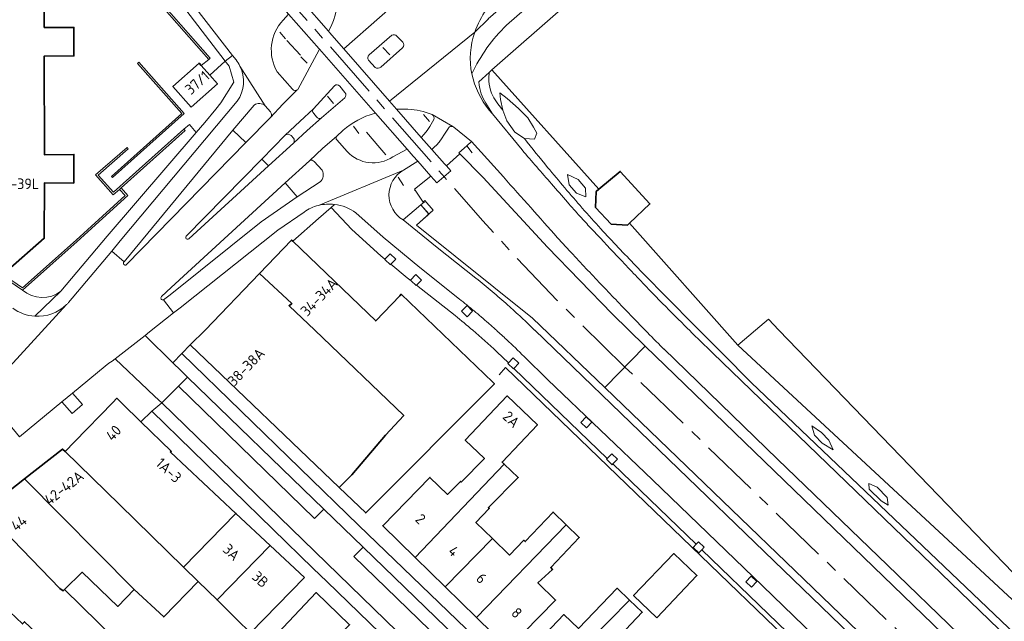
# Model space of a CAD drawing. Extents: x 152761 to 155748, y 459947 to 462743.
# Tile 170 of 256: x 154509 to 154635, y 462463 to 462540. Entities that reach past the tile are written whole.
import ezdxf
from ezdxf.enums import TextEntityAlignment as Align

# ---------------------------------------------------------------- set-up
doc = ezdxf.new("R2010")
doc.units = 0
doc.header["$LTSCALE"] = 0.75
doc.linetypes.add('AM-AS', pattern=[16, 10, -2, 2, -2])
for name, color, linetype, lineweight in [('B-RO-AM-AS_SPOOR-G', 251, 'AM-AS', 18), ('B-RO-BV-GELEIDECONSTRUCTIE-G', 251, 'CONTINUOUS', 18), ('B-RO-GR-BEPLANTING_CULTUUR_HEESTERS-GV', 251, 'CONTINUOUS', 18), ('B-RO-GR-GROENVOORZIENING-GV', 251, 'CONTINUOUS', 18), ('B-RO-GR-HAAG-GV', 251, 'CONTINUOUS', 13), ('B-RO-IE-TERREINAFSCHEIDING_KUNSTMATIG_HEKWERK-G', 251, 'IE-TERREINAFSCHEIDING-KUNSTMATIG', 18), ('B-RO-IE-TERREINAFSCHEIDING_KUNSTMATIG_MUUR-G', 251, 'IE-TERREINAFSCHEIDING-KUNSTMATIG-DICHT', 18), ('B-RO-OG-BEBOUWING-GV', 6, 'CONTINUOUS', 35), ('B-RO-OG-BEBOUWING-T18', 1, 'CONTINUOUS', 18), ('B-RO-OG-TERREIN_CULTUURSCHEIDING-GV', 251, 'CONTINUOUS', 18), ('B-RO-VH-VERHARDING_ASFALT-GV', 251, 'CONTINUOUS', 18), ('B-RO-VH-VERHARDING_BETONSTRAATSTEEN-GV', 251, 'CONTINUOUS', 18), ('B-RO-VH-VERHARDING_GESLOTEN-GV', 251, 'CONTINUOUS', 18), ('B-RO-VH-VERHARDING_GRASBETONSTEEN-GV', 251, 'CONTINUOUS', 18), ('B-RO-VH-VERHARDING_HALFVERHARDING-GV', 251, 'CONTINUOUS', 18), ('B-RO-VH-VERHARDING_STRAATBAKSTEEN-GV', 251, 'CONTINUOUS', 18), ('B-RO-VH-VERHARDING_TEGEL-GV', 251, 'CONTINUOUS', 18)]:
    doc.layers.add(name, color=color, linetype=linetype, lineweight=lineweight)
doc.styles.add('NLCS-ISO-M200-T18', font='NLCS-ISO.ttf', dxfattribs={"height": 0.36})
doc.linetypes.add('IE-TERREINAFSCHEIDING-KUNSTMATIG', pattern='A,4,[82,NLCS.SHX,S=0.75,R=90,X=0,Y=0],4,-2', length=10)
doc.linetypes.add('IE-TERREINAFSCHEIDING-KUNSTMATIG-DICHT', pattern='A,8,-1,[82,NLCS.SHX,S=0.75,R=90,X=0,Y=0],-1', length=10)

msp = doc.modelspace()

# ---------------------------------------------------------------- linework, layer by layer
at = {"layer": 'B-RO-AM-AS_SPOOR-G', "flags": 128}
for points in [[(154586.212, 462495.316), (154583.345, 462498.108), (154577.59, 462503.809), (154572.216, 462509.441), (154568.09, 462513.957), (154563.226, 462519.488), (154540.717, 462545.188), (154537.49, 462548.88), (154533.412, 462553.38), (154529.946, 462557.122), (154526.575, 462560.736), (154523.802, 462563.641), (154520.806, 462566.677), (154518.046, 462569.374), (154514.75, 462572.556), (154511.675, 462575.576), (154508.252, 462578.888), (154503.884, 462583.232), (154499.767, 462587.19), (154495.494, 462591.437), (154489.154, 462597.607), (154483.918, 462602.775), (154479.518, 462607.023), (154475.149, 462611.303), (154469.819, 462616.504), (154465.134, 462621.043), (154459.535, 462626.518), (154454.632, 462631.411), (154449.353, 462636.477)], [(155681.987, 461195.763), (155672.897, 461211.998), (155658.384, 461238), (155648.351, 461255.973), (155631.803, 461285.539), (155617.005, 461312.012), (155604.143, 461335.108), (155586.106, 461367.342), (155573.02, 461390.792), (155559.991, 461413.975), (155544.73, 461441.297), (155529.591, 461468.574), (155516.181, 461492.539), (155500.425, 461520.67), (155487.311, 461544.201), (155472.908, 461569.975), (155459.676, 461593.56), (155452.428, 461606.124), (155446.443, 461616.221), (155440.009, 461626.758), (155432.431, 461638.783), (155427.999, 461645.62), (155419.637, 461658.231), (155411.687, 461669.817), (155404.43, 461680.083), (155396.489, 461691.108), (155386.222, 461704.969), (155375.934, 461718.105), (155367.385, 461728.826), (155358.538, 461739.712), (155349.636, 461750.151), (155339.349, 461762.035), (155326.593, 461776.143), (155315.623, 461787.804), (155302.965, 461800.863), (155286.683, 461817.004), (155279.088, 461824.405), (155265.87, 461837.192), (155251.91, 461850.736), (155235.055, 461867.015), (155223.768, 461877.851), (155210.731, 461890.47), (155196.665, 461904.045), (155180.515, 461919.578), (155162.215, 461937.301), (155146.061, 461952.951), (155129.233, 461969.126), (155112.429, 461985.449), (155089.419, 462007.664), (155069.182, 462027.224), (155049.179, 462046.54), (155031.327, 462063.779), (155013.24, 462081.298), (154991.538, 462102.251), (154971.216, 462121.853), (154947.336, 462145.018), (154926.087, 462165.465), (154903.331, 462187.394), (154885.668, 462204.449), (154866.26, 462223.265), (154854.532, 462234.618), (154837.057, 462251.563), (154828.307, 462260.46), (154819.869, 462269.224), (154807.197, 462281.919), (154798.331, 462290.411), (154775.258, 462312.873), (154762.216, 462325.461), (154742.643, 462344.37), (154723.927, 462362.402), (154710.544, 462375.359), (154692.99, 462392.257), (154675.511, 462409.117), (154657.482, 462426.5), (154637.826, 462445.435), (154617.093, 462465.509), (154594.11, 462487.696), (154586.212, 462495.316)]]:
    msp.add_lwpolyline(points, dxfattribs=at)
at = {"layer": 'B-RO-BV-GELEIDECONSTRUCTIE-G', "flags": 128}
for points in [[(154542.189, 462538.02), (154542.91, 462537.145)], [(154556.223, 462535.123), (154555.353, 462536.058)], [(154544.882, 462534.869), (154545.691, 462534.061)], [(154549.05, 462528.906), (154548.283, 462529.833)], [(154560.524, 462527.524), (154561.276, 462526.642)], [(154551.594, 462526.015), (154552.291, 462525.076)], [(154554.95, 462523.267), (154555.724, 462522.388)], [(154566.039, 462523.504), (154566.753, 462522.632)], [(154557.29, 462519.512), (154557.987, 462518.465)], [(154559.363, 462517.919), (154559.551, 462517.725)]]:
    msp.add_lwpolyline(points, dxfattribs=at)
at = {"layer": 'B-RO-GR-BEPLANTING_CULTUUR_HEESTERS-GV', "flags": 128}
for points in [[(154513.959, 462560.018), (154513.867, 462558.729), (154524.929, 462546.261), (154524.734, 462546.111), (154523.622, 462545.686), (154523.937, 462545.346), (154533.295, 462534.691), (154533.155, 462534.536), (154532.171, 462533.77), (154533.266, 462532.522), (154535.215, 462534.311)], [(154535.215, 462534.311), (154527.837, 462544.02), (154520.966, 462552.634), (154520.262, 462553.424), (154519.575, 462554.229)], [(154529.956, 462525.628), (154530.114, 462525.46), (154521.951, 462518.157), (154522.825, 462517.201), (154516.339, 462511.337), (154509.385, 462505.135)], [(154514.281, 462504.991), (154520.153, 462511.994), (154531.533, 462525.225), (154530.669, 462526.226), (154529.956, 462525.628)]]:
    msp.add_lwpolyline(points, dxfattribs=at)
at = {"layer": 'B-RO-GR-BEPLANTING_CULTUUR_HEESTERS-GV'}
msp.add_lwpolyline([(154509.385, 462505.135, 0.3582541), (154514.281, 462504.991)], format="xyb", dxfattribs=at)
at = {"layer": 'B-RO-GR-GROENVOORZIENING-GV', "flags": 128}
for points in [[(154570.723, 462519.547), (154566.664, 462524.051), (154566.039, 462523.504), (154565.042, 462522.631), (154565.163, 462522.493), (154565.179, 462522.507), (154568.134, 462519.46), (154576.349, 462510.586), (154584.591, 462502.112), (154588.799, 462497.968), (154743.24, 462348.777), (154763.509, 462329.1), (154764.866, 462327.666), (154764.995, 462327.785), (154766.003, 462329.44), (154761.427, 462333.824), (154750.806, 462343.542), (154736.067, 462357.79), (154721.3, 462371.9)], [(154758.898, 462321.348), (154760.062, 462319.792), (154760.565, 462320.622), (154760.57, 462320.631), (154760.775, 462320.97), (154760.859, 462321.109), (154760.058, 462322.603), (154738.467, 462343.626), (154583.65, 462492.697), (154574.441, 462501.561), (154559.641, 462513.41), (154561.213, 462514.812), (154560.176, 462515.989), (154557.929, 462514.084), (154562.281, 462510.567), (154567.217, 462506.628)], [(154588.817, 462500), (154587.188, 462501.675)], [(154574.699, 462500), (154574.736, 462500), (154622.293, 462454.106), (154704.799, 462374.483), (154749.809, 462331.046), (154749.81, 462331.08), (154752.358, 462328.44), (154754.838, 462326.057)], [(154721.3, 462371.9), (154711.433, 462381.491), (154707.308, 462385.467), (154692.595, 462399.679), (154677.858, 462413.875), (154663.145, 462428.09), (154648.409, 462442.298), (154634.442, 462455.815), (154628.762, 462461.294), (154619.701, 462470.035), (154605.7, 462483.549), (154591.172, 462497.617), (154591.196, 462497.572), (154591.037, 462497.737)]]:
    msp.add_lwpolyline(points, dxfattribs=at)
at = {"layer": 'B-RO-GR-GROENVOORZIENING-GV'}
for points in [[(154574.238, 462515.618, -0.0053718), (154570.723, 462519.547)], [(154577.594, 462511.838, -0.0042058), (154574.238, 462515.618)], [(154579.609, 462509.643, -0.0042677), (154577.594, 462511.838)], [(154583.374, 462505.649, -0.002708), (154579.609, 462509.643)], [(154567.217, 462506.628, -0.0069544), (154569.269, 462504.95)], [(154587.188, 462501.675, -0.0023155), (154583.374, 462505.649)], [(154569.269, 462504.95, -0.0069579), (154571.273, 462503.216)], [(154571.273, 462503.216, -0.0078378), (154573.009, 462501.63)], [(154573.009, 462501.63, -0.0072266), (154574.699, 462500)], [(154591.037, 462497.737, -0.0015635), (154588.817, 462500)]]:
    msp.add_lwpolyline(points, format="xyb", dxfattribs=at)
at = {"layer": 'B-RO-GR-GROENVOORZIENING-GV', "flags": 128}
for points in [[(154555.606, 462509.065), (154555.585, 462509.043), (154556.303, 462508.347), (154556.376, 462508.422), (154556.999, 462509.065), (154556.281, 462509.76)], [(154558.951, 462506.299), (154559.581, 462505.689), (154559.645, 462505.755), (154560.277, 462506.407), (154559.559, 462507.102), (154558.863, 462506.385)], [(154566.097, 462501.725), (154566.793, 462502.443), (154566.075, 462503.138), (154565.379, 462502.421)], [(154571.347, 462495.84), (154571.282, 462495.773), (154572, 462495.077), (154572.067, 462495.146), (154572.696, 462495.795), (154571.978, 462496.49)], [(154514.41, 462490.859), (154515.69, 462489.373), (154517.014, 462490.517), (154515.733, 462491.966)], [(154581.316, 462487.558), (154582.012, 462488.276), (154581.294, 462488.971), (154580.598, 462488.254)], [(154584.69, 462482.967), (154585.275, 462483.57), (154584.557, 462484.265), (154583.97, 462483.661), (154583.861, 462483.548), (154584.579, 462482.852)], [(154595.635, 462471.608), (154596.019, 462472.004), (154596.331, 462472.326), (154595.613, 462473.021), (154595.316, 462472.715), (154594.917, 462472.304)], [(154602.342, 462467.228), (154603.038, 462467.946), (154602.32, 462468.641), (154601.624, 462467.924)]]:
    msp.add_lwpolyline(points, close=True, dxfattribs=at)
at = {"layer": 'B-RO-GR-HAAG-GV', "flags": 128}
for points in [[(154570.723, 462519.547), (154566.664, 462524.051), (154566.039, 462523.504), (154565.042, 462522.631), (154565.163, 462522.493), (154565.179, 462522.507), (154568.134, 462519.46), (154576.349, 462510.586), (154584.591, 462502.112), (154588.799, 462497.968), (154743.24, 462348.777), (154763.509, 462329.1), (154764.866, 462327.666), (154764.995, 462327.785), (154766.003, 462329.44)], [(154758.898, 462321.348), (154760.062, 462319.792), (154760.565, 462320.622), (154760.57, 462320.631), (154760.775, 462320.97), (154760.859, 462321.109), (154760.058, 462322.603), (154738.467, 462343.626), (154583.649, 462492.692), (154574.441, 462501.561), (154559.641, 462513.41), (154561.213, 462514.812), (154560.176, 462515.989), (154557.929, 462514.084), (154562.281, 462510.567), (154567.217, 462506.628)], [(154588.817, 462500), (154587.188, 462501.675)], [(154574.699, 462500), (154574.736, 462500), (154622.293, 462454.106), (154704.799, 462374.483)], [(154766.003, 462329.44), (154761.427, 462333.824), (154750.806, 462343.542), (154736.067, 462357.79), (154721.3, 462371.9), (154711.433, 462381.491), (154707.308, 462385.467), (154692.595, 462399.679), (154677.858, 462413.875), (154663.145, 462428.09), (154648.409, 462442.298), (154634.442, 462455.815), (154628.762, 462461.294), (154619.701, 462470.035), (154605.7, 462483.549), (154591.172, 462497.617), (154591.196, 462497.572), (154591.037, 462497.737)]]:
    msp.add_lwpolyline(points, dxfattribs=at)
at = {"layer": 'B-RO-GR-HAAG-GV'}
for points in [[(154574.238, 462515.618, -0.0053718), (154570.723, 462519.547)], [(154577.594, 462511.838, -0.0042058), (154574.238, 462515.618)], [(154579.609, 462509.643, -0.0042677), (154577.594, 462511.838)], [(154583.374, 462505.649, -0.002708), (154579.609, 462509.643)], [(154567.217, 462506.628, -0.0069544), (154569.269, 462504.95)], [(154587.188, 462501.675, -0.0023155), (154583.374, 462505.649)], [(154569.269, 462504.95, -0.0069579), (154571.273, 462503.216)], [(154571.273, 462503.216, -0.0078378), (154573.009, 462501.63)], [(154573.009, 462501.63, -0.0072266), (154574.699, 462500)], [(154591.037, 462497.737, -0.0015635), (154588.817, 462500)]]:
    msp.add_lwpolyline(points, format="xyb", dxfattribs=at)
at = {"layer": 'B-RO-IE-TERREINAFSCHEIDING_KUNSTMATIG_HEKWERK-G', "flags": 128}
for points in [[(154543.085, 462536.955), (154544.838, 462535.079)], [(154553.254, 462525.276), (154554.95, 462523.267)], [(154565.042, 462522.631), (154565.163, 462522.493)], [(154565.052, 462522.638), (154568.134, 462519.46), (154576.349, 462510.586), (154584.591, 462502.112), (154588.801, 462497.966)], [(154583.649, 462492.692), (154574.441, 462501.561), (154559.641, 462513.41), (154561.775, 462515.314), (154560.685, 462516.533), (154560.462, 462516.322), (154559.385, 462517.98)], [(154560.931, 462514.561), (154561.19, 462514.838), (154560.185, 462515.978)], [(154583.65, 462492.697), (154738.467, 462343.626), (154760.058, 462322.603), (154760.868, 462321.092)]]:
    msp.add_lwpolyline(points, dxfattribs=at)
at = {"layer": 'B-RO-IE-TERREINAFSCHEIDING_KUNSTMATIG_MUUR-G', "flags": 128}
for points in [[(154533.155, 462534.536), (154533.295, 462534.691), (154523.937, 462545.346), (154523.571, 462545.741), (154523.398, 462545.6)], [(154523.398, 462545.6), (154533.155, 462534.536)], [(154532.171, 462533.77), (154533.155, 462534.536)], [(154582.893, 462517.993), (154569.245, 462533.192)], [(154529.956, 462525.628), (154520.969, 462517.613), (154519.043, 462519.767), (154522.869, 462523.129)], [(154521.951, 462518.157), (154530.114, 462525.46), (154529.956, 462525.628)], [(154522.869, 462523.129), (154522.708, 462523.303), (154518.698, 462519.814), (154520.922, 462517.254), (154521.762, 462517.966)], [(154516.199, 462511.493), (154522.477, 462517.204), (154521.762, 462517.966)], [(154521.951, 462518.157), (154522.825, 462517.201), (154516.339, 462511.337)], [(154521.762, 462517.966), (154521.951, 462518.157)], [(154600.628, 462498.096), (154586.798, 462513.646)], [(154504.716, 462509.536), (154504.158, 462508.699), (154509.385, 462505.135), (154516.339, 462511.337)], [(154504.891, 462509.42), (154504.448, 462508.756), (154509.367, 462505.401), (154516.199, 462511.493)], [(154740.618, 462331.734), (154570.979, 462495.242), (154570.17, 462494.305)]]:
    msp.add_lwpolyline(points, dxfattribs=at)
msp.add_lwpolyline([(154530.013, 462527.624), (154520.866, 462519.475), (154520.71, 462519.62), (154529.684, 462527.652), (154524.022, 462534.028), (154524.194, 462534.194)], close=True, dxfattribs=at)
at = {"layer": 'B-RO-OG-BEBOUWING-GV', "flags": 128}
for points in [[(154495.623, 462567.47), (154495.58, 462515.749), (154498.621, 462513.666), (154498.006, 462512.811), (154497.964, 462512.752), (154501.287, 462510.484), (154501.336, 462510.557), (154501.92, 462511.428), (154504.645, 462509.583), (154504.716, 462509.536), (154504.845, 462509.451), (154504.891, 462509.42), (154507.515, 462507.645), (154512.156, 462511.737), (154512.175, 462518.792), (154515.918, 462518.761), (154515.922, 462522.415), (154512.163, 462522.384), (154512.151, 462534.961), (154515.926, 462534.975), (154515.934, 462538.612), (154512.15, 462538.62), (154512.181, 462551.181)], [(154506.954, 462464.862), (154509.36, 462462.548), (154509.636, 462462.83), (154513.134, 462459.567), (154513.107, 462459.54), (154514.514, 462458.22), (154515.244, 462459.004), (154519.27, 462455.246), (154518.574, 462454.497), (154519.021, 462454.088), (154522.419, 462450.812), (154525.476, 462447.896), (154529.715, 462452.33), (154523.71, 462458.07), (154523.334, 462458.441), (154523.367, 462458.475), (154514.735, 462466.948), (154514.554, 462466.773), (154514.129, 462467.073), (154504.494, 462477.034)]]:
    msp.add_lwpolyline(points, dxfattribs=at)
for points in [[(154530.906, 462528.453), (154534.238, 462531.414), (154533.266, 462532.522), (154532.171, 462533.77), (154531.904, 462534.06), (154528.555, 462531.087)], [(154586.798, 462513.646), (154589.413, 462516.118), (154585.629, 462520.249), (154582.893, 462517.993), (154582.531, 462517.694), (154582.475, 462515.634), (154584.465, 462513.52), (154586.544, 462513.406)], [(154557.506, 462504.408), (154554.431, 462501.2), (154543.844, 462511.351), (154543.699, 462511.49), (154539.621, 462507.237), (154543.733, 462503.424), (154543.373, 462503.13), (154546.651, 462500), (154558.014, 462489.148), (154555.656, 462486.627), (154551.366, 462481.561), (154549.782, 462479.937), (154553.152, 462476.705), (154569.569, 462493.165), (154569.359, 462493.366), (154557.675, 462504.584)], [(154539.621, 462507.237), (154532.683, 462500), (154530.779, 462498.16), (154549.782, 462479.937), (154551.366, 462481.561), (154555.656, 462486.627), (154558.014, 462489.148), (154546.651, 462500), (154543.373, 462503.13), (154543.733, 462503.424)], [(154570.816, 462482.936), (154570.538, 462483.202), (154575.057, 462487.959), (154571.199, 462491.624), (154565.852, 462485.995), (154568.301, 462483.669), (154565.343, 462480.637), (154565.251, 462480.723), (154563.566, 462479.07), (154561.34, 462481.242), (154555.321, 462475.077), (154559.473, 462471.023)], [(154524.486, 462488.321), (154522.068, 462490.675), (154521.403, 462491.322), (154520.902, 462490.807), (154516.004, 462485.775), (154514.811, 462484.549), (154521.754, 462477.792), (154529.921, 462469.784), (154536.599, 462476.637), (154528.243, 462484.46), (154528.345, 462484.565)], [(154509.634, 462481.057), (154523.637, 462466.938), (154527.398, 462463.459), (154531.767, 462467.974), (154529.921, 462469.784), (154521.754, 462477.792), (154514.811, 462484.549), (154514.492, 462484.86)], [(154563.289, 462467.298), (154569.343, 462473.43), (154567.216, 462475.507), (154568.915, 462477.284), (154568.803, 462477.39), (154572.617, 462481.21), (154570.816, 462482.936), (154559.473, 462471.023)], [(154504.494, 462477.034), (154514.129, 462467.073), (154514.554, 462466.773), (154514.735, 462466.948), (154517.005, 462469.15), (154521.544, 462464.792), (154523.637, 462466.938), (154509.634, 462481.057)], [(154534.184, 462465.614), (154540.953, 462472.56), (154536.599, 462476.637), (154529.921, 462469.784), (154531.767, 462467.974)], [(154563.289, 462467.298), (154567.293, 462463.388), (154578.706, 462475.209), (154577.059, 462476.808), (154573.493, 462473.051), (154573.329, 462473.219), (154571.487, 462471.338), (154569.343, 462473.43)], [(154578.706, 462475.209), (154567.293, 462463.388), (154571.341, 462459.436), (154577.362, 462465.603), (154575.125, 462467.787), (154576.99, 462469.505), (154576.759, 462469.737), (154580.401, 462473.563)], [(154545.337, 462468.455), (154540.953, 462472.56), (154534.184, 462465.614), (154536.729, 462463.129), (154538.473, 462461.426)], [(154590.288, 462463.331), (154595.397, 462468.723), (154592.438, 462471.535), (154587.323, 462466.172)], [(154538.397, 462457.619), (154540.15, 462456.037), (154542.818, 462458.69), (154545.238, 462456.398), (154551.086, 462462.45), (154546.833, 462466.558)], [(154586.792, 462465.6), (154585.213, 462467.097), (154580.295, 462461.967), (154578.433, 462463.746), (154572.808, 462457.86), (154576.589, 462454.246), (154582.078, 462459.863), (154581.631, 462460.311)], [(154585.915, 462456.597), (154583.544, 462458.862), (154588.421, 462464.055), (154586.792, 462465.6), (154581.631, 462460.311), (154582.078, 462459.863), (154576.589, 462454.246), (154580.304, 462450.696)]]:
    msp.add_lwpolyline(points, close=True, dxfattribs=at)
at = {"layer": 'B-RO-OG-TERREIN_CULTUURSCHEIDING-GV', "flags": 128}
for points in [[(154637.945, 462463.509), (154600.628, 462498.096), (154586.798, 462513.646), (154586.544, 462513.406), (154584.465, 462513.52), (154582.475, 462515.634), (154582.531, 462517.694), (154582.893, 462517.993), (154569.245, 462533.192), (154568.906, 462532.887), (154568.868, 462532.146), (154568.878, 462531.759), (154568.918, 462531.374), (154568.988, 462530.993), (154569.087, 462530.619), (154569.214, 462530.253), (154569.37, 462529.899)], [(154570.008, 462528.892), (154570.631, 462528.066), (154570.344, 462529.411), (154570.281, 462530.276), (154571.203, 462529.571), (154572.634, 462528.29), (154573.843, 462527.073), (154574.542, 462525.919), (154574.987, 462525.15), (154574.701, 462524.35), (154573.397, 462524.446)], [(154587.607, 462508.207), (154588.479, 462507.308), (154591.749, 462503.996), (154595.024, 462500.688), (154595.706, 462500), (154598.664, 462497.02), (154602.312, 462493.361), (154638.816, 462458.56)]]:
    msp.add_lwpolyline(points, dxfattribs=at)
at = {"layer": 'B-RO-OG-TERREIN_CULTUURSCHEIDING-GV'}
for points in [[(154569.37, 462529.899, 0.0591278), (154570.008, 462528.892)], [(154573.397, 462524.446, 0.005265), (154576.36, 462520.776)], [(154576.36, 462520.776, 0.0070631), (154580.774, 462515.58)], [(154580.774, 462515.58, 0.0068159), (154583.138, 462512.954)], [(154583.138, 462512.954, 0.0041195), (154587.607, 462508.207)]]:
    msp.add_lwpolyline(points, format="xyb", dxfattribs=at)
at = {"layer": 'B-RO-OG-TERREIN_CULTUURSCHEIDING-GV', "flags": 128}
for points in [[(154570.631, 462528.066), (154570.636, 462528.052), (154571.139, 462526.72), (154572.189, 462525.279), (154573.397, 462524.446), (154574.701, 462524.35), (154574.987, 462525.15), (154574.542, 462525.919), (154573.843, 462527.073), (154572.634, 462528.29), (154571.203, 462529.571), (154570.281, 462530.276), (154570.344, 462529.411)], [(154579.084, 462518.538), (154580.021, 462517.467), (154581.212, 462517.033), (154581.172, 462518.117), (154580.262, 462519.239), (154578.896, 462519.864)], [(154579.084, 462518.538), (154578.896, 462519.864), (154580.262, 462519.239), (154581.172, 462518.117), (154581.212, 462517.033), (154580.021, 462517.467)], [(154637.945, 462463.509), (154639.306, 462465.374), (154605.865, 462500), (154604.511, 462501.402), (154602.864, 462500), (154600.628, 462498.096)], [(154610.048, 462487.802), (154610.419, 462486.614), (154611.386, 462485.594), (154612.774, 462484.762), (154612.215, 462486.004), (154611.307, 462486.97)], [(154610.048, 462487.802), (154611.307, 462486.97), (154612.215, 462486.004), (154612.774, 462484.762), (154611.386, 462485.594), (154610.419, 462486.614)], [(154617.329, 462480.468), (154617.391, 462479.734), (154618.918, 462478.251), (154619.795, 462477.686), (154619.66, 462478.66), (154618.412, 462479.986)], [(154617.329, 462480.468), (154618.412, 462479.986), (154619.66, 462478.66), (154619.795, 462477.686), (154618.918, 462478.251), (154617.391, 462479.734)]]:
    msp.add_lwpolyline(points, close=True, dxfattribs=at)
at = {"layer": 'B-RO-VH-VERHARDING_ASFALT-GV', "flags": 128}
for points in [[(154564.416, 462547.042), (154559.461, 462543.919), (154550.357, 462535.884), (154556.181, 462529.213), (154567.07, 462538.017)], [(154548.406, 462538.12), (154548.54, 462537.965), (154550.357, 462535.884), (154559.461, 462543.919)], [(154567.07, 462538.017), (154556.181, 462529.213), (154557.062, 462528.204), (154558.54, 462528.184)], [(154553.579, 462535.13), (154556.477, 462537.632)], [(154557.12, 462537.51), (154557.869, 462536.735)], [(154554.247, 462527.647), (154554.413, 462527.681), (154547.251, 462535.849), (154547.208, 462535.765), (154544.488, 462530.711), (154544.414, 462530.638), (154542.686, 462528.923), (154542.6, 462528.831), (154541.021, 462527.146), (154537.852, 462523.923), (154522.656, 462508.368), (154522.638, 462508.355), (154522.619, 462508.343), (154522.599, 462508.334), (154522.579, 462508.326), (154522.557, 462508.319), (154522.535, 462508.315), (154522.513, 462508.313), (154522.491, 462508.313), (154522.469, 462508.315), (154522.447, 462508.318), (154522.426, 462508.324), (154522.405, 462508.332), (154522.385, 462508.341), (154522.366, 462508.352), (154522.347, 462508.365), (154522.331, 462508.379), (154522.315, 462508.395), (154522.301, 462508.412), (154522.288, 462508.43), (154522.278, 462508.45), (154522.269, 462508.47), (154522.261, 462508.491), (154522.256, 462508.513), (154522.253, 462508.535), (154522.251, 462508.557), (154522.252, 462508.579), (154522.254, 462508.601), (154522.259, 462508.623), (154522.265, 462508.644), (154522.274, 462508.664), (154522.284, 462508.684), (154522.296, 462508.703), (154522.309, 462508.721), (154522.324, 462508.737), (154520.775, 462510.068), (154515.258, 462503.532)], [(154557.864, 462536.026), (154555.075, 462533.561)], [(154554.367, 462533.516), (154553.522, 462534.424)], [(154530.256, 462512.001), (154539.883, 462521.816), (154542.9, 462524.891), (154544.748, 462526.628), (154546.489, 462528.257), (154549.156, 462531.19)], [(154549.837, 462531.135), (154550.497, 462530.337)], [(154550.476, 462529.635), (154547.528, 462527.097), (154545.695, 462525.46), (154543.925, 462523.86), (154540.756, 462520.96), (154530.6, 462511.666)], [(154573.091, 462522.991), (154569.332, 462527.586), (154568.89, 462528.055)], [(154561.618, 462527.517), (154564.251, 462525.966), (154564.376, 462525.882), (154566.664, 462524.051), (154570.723, 462519.547)], [(154527.085, 462504.3), (154528.345, 462505.456), (154542.887, 462518.803), (154545.973, 462521.626), (154547.664, 462523.213), (154547.672, 462523.22), (154549.423, 462524.708), (154550.276, 462525.496)], [(154504.229, 462492.319), (154504.196, 462492.199), (154504.487, 462491.845), (154514.998, 462503.271)], [(154514.998, 462503.271), (154504.487, 462491.845), (154508.979, 462486.392), (154514.41, 462490.859), (154515.733, 462491.966), (154519.933, 462495.408), (154520.405, 462495.789), (154520.816, 462496.054), (154521.178, 462496.339), (154525.006, 462499.353), (154525.562, 462499.791), (154528.65, 462502.204), (154527.341, 462503.872)], [(154587.188, 462501.675), (154588.817, 462500)], [(154594.437, 462500), (154594.218, 462500.217)], [(154591.037, 462497.737), (154591.196, 462497.572), (154591.172, 462497.617), (154605.7, 462483.549), (154619.701, 462470.035), (154628.762, 462461.294), (154634.442, 462455.815), (154648.409, 462442.298)], [(154669.928, 462427.109), (154631.435, 462464.265), (154597.419, 462497.1), (154597.452, 462497.05)]]:
    msp.add_lwpolyline(points, dxfattribs=at)
for points in [[(154523.622, 462545.686), (154523.571, 462545.741), (154523.398, 462545.6), (154533.155, 462534.536), (154533.295, 462534.691), (154523.937, 462545.346)], [(154520.866, 462519.475), (154530.013, 462527.624), (154524.194, 462534.194), (154524.022, 462534.028), (154529.684, 462527.652), (154520.71, 462519.62)], [(154521.762, 462517.966), (154521.951, 462518.157), (154530.114, 462525.46), (154529.956, 462525.628), (154520.969, 462517.613), (154519.043, 462519.767), (154522.869, 462523.129), (154522.708, 462523.303), (154518.698, 462519.814), (154520.922, 462517.254)]]:
    msp.add_lwpolyline(points, close=True, dxfattribs=at)
at = {"layer": 'B-RO-VH-VERHARDING_ASFALT-GV'}
for points in [[(154549.491, 462543.906, -0.1620771), (154548.406, 462538.12)], [(154567.07, 462538.017, -0.1408948), (154570.773, 462543.235)], [(154566.692, 462532.68, -0.1375174), (154567.07, 462538.017)], [(154556.477, 462537.632, -0.3670929), (154557.12, 462537.51)], [(154557.869, 462536.735, -0.4076266), (154557.864, 462536.026)], [(154553.522, 462534.424, -0.3782375), (154553.579, 462535.13)], [(154555.075, 462533.561, -0.3742189), (154554.367, 462533.516)], [(154568.89, 462528.055, -0.113295), (154566.692, 462532.68)], [(154549.156, 462531.19, -0.4068291), (154549.837, 462531.135)], [(154550.497, 462530.337, -0.4088072), (154550.476, 462529.635)], [(154558.54, 462528.184, -0.0796583), (154561.618, 462527.517)], [(154550.276, 462525.496, -0.1146373), (154554.247, 462527.647)], [(154576.858, 462518.677, -0.0038437), (154573.091, 462522.991)], [(154570.723, 462519.547, 0.0053718), (154574.238, 462515.618)], [(154578.875, 462516.342, -0.0036903), (154576.858, 462518.677)], [(154574.238, 462515.618, 0.0042058), (154577.594, 462511.838)], [(154580.514, 462514.501, -0.0040095), (154578.875, 462516.342)], [(154581.839, 462513.061, -0.0047085), (154580.514, 462514.501)], [(154585.179, 462509.512, -0.0015997), (154581.839, 462513.061)], [(154530.6, 462511.666, -1.0177127), (154530.256, 462512.001)], [(154577.594, 462511.838, 0.0042677), (154579.609, 462509.643)], [(154579.609, 462509.643, 0.002708), (154583.374, 462505.649)], [(154588.992, 462505.514, -0.0019163), (154585.179, 462509.512)], [(154583.374, 462505.649, 0.0023155), (154587.188, 462501.675)], [(154591.024, 462503.423, -0.0036409), (154588.992, 462505.514)], [(154527.341, 462503.872, -0.7716635), (154527.085, 462504.3)], [(154510.952, 462501.795, -0.1433963), (154508.121, 462502.821)], [(154514.998, 462503.271, -0.2100773), (154510.952, 462501.795)], [(154515.258, 462503.532, -0.0172708), (154514.998, 462503.271)], [(154594.218, 462500.217, -0.003125), (154591.024, 462503.423)], [(154588.817, 462500, 0.0015635), (154591.037, 462497.737)], [(154597.452, 462497.05, -0.0031867), (154594.437, 462500)]]:
    msp.add_lwpolyline(points, format="xyb", dxfattribs=at)
at = {"layer": 'B-RO-VH-VERHARDING_BETONSTRAATSTEEN-GV', "flags": 128}
for points in [[(154556.477, 462537.632), (154553.579, 462535.13)], [(154557.869, 462536.735), (154557.12, 462537.51)], [(154555.075, 462533.561), (154557.864, 462536.026)], [(154553.522, 462534.424), (154554.367, 462533.516)], [(154549.156, 462531.19), (154546.489, 462528.257)], [(154550.497, 462530.337), (154549.837, 462531.135)], [(154547.528, 462527.097), (154550.476, 462529.635)], [(154546.52, 462527.659), (154546.888, 462527.196)], [(154539.883, 462521.816), (154530.256, 462512.001)], [(154530.6, 462511.666), (154540.756, 462520.96), (154539.883, 462521.816)], [(154527.341, 462503.872), (154528.191, 462504.501), (154539.822, 462513.832), (154544.412, 462517.002), (154542.887, 462518.803), (154528.345, 462505.456), (154527.085, 462504.3)]]:
    msp.add_lwpolyline(points, dxfattribs=at)
at = {"layer": 'B-RO-VH-VERHARDING_BETONSTRAATSTEEN-GV'}
for points in [[(154557.12, 462537.51, 0.3670929), (154556.477, 462537.632)], [(154557.864, 462536.026, 0.4076266), (154557.869, 462536.735)], [(154553.579, 462535.13, 0.3782375), (154553.522, 462534.424)], [(154554.367, 462533.516, 0.3742189), (154555.075, 462533.561)], [(154549.837, 462531.135, 0.4068291), (154549.156, 462531.19)], [(154550.476, 462529.635, 0.4088072), (154550.497, 462530.337)], [(154546.489, 462528.257, 0.4096389), (154546.52, 462527.659)], [(154546.888, 462527.196, 0.4234563), (154547.528, 462527.097)], [(154530.256, 462512.001, 1.0177127), (154530.6, 462511.666)], [(154527.085, 462504.3, 0.7716635), (154527.341, 462503.872)]]:
    msp.add_lwpolyline(points, format="xyb", dxfattribs=at)
at = {"layer": 'B-RO-VH-VERHARDING_BETONSTRAATSTEEN-GV', "flags": 128}
msp.add_lwpolyline([(154536.224, 462525.509), (154522.324, 462508.737), (154522.309, 462508.721), (154522.296, 462508.703), (154522.284, 462508.684), (154522.274, 462508.664), (154522.265, 462508.644), (154522.259, 462508.623), (154522.254, 462508.601), (154522.252, 462508.579), (154522.251, 462508.557), (154522.253, 462508.535), (154522.256, 462508.513), (154522.261, 462508.491), (154522.269, 462508.47), (154522.278, 462508.45), (154522.288, 462508.43), (154522.301, 462508.412), (154522.315, 462508.395), (154522.331, 462508.379), (154522.347, 462508.365), (154522.366, 462508.352), (154522.385, 462508.341), (154522.405, 462508.332), (154522.426, 462508.324), (154522.447, 462508.318), (154522.469, 462508.315), (154522.491, 462508.313), (154522.513, 462508.313), (154522.535, 462508.315), (154522.557, 462508.319), (154522.579, 462508.326), (154522.599, 462508.334), (154522.619, 462508.343), (154522.638, 462508.355), (154522.656, 462508.368), (154537.852, 462523.923)], close=True, dxfattribs=at)
at = {"layer": 'B-RO-VH-VERHARDING_GESLOTEN-GV', "flags": 128}
msp.add_lwpolyline([(154543.322, 462540.323), (154547.226, 462535.877), (154547.251, 462535.849), (154554.413, 462527.681), (154558.428, 462523.102), (154559.221, 462522.197), (154559.783, 462521.556), (154561.451, 462519.654), (154562.217, 462518.781), (154564.021, 462520.311), (154563.454, 462520.955), (154563.312, 462521.116), (154563.208, 462521.234), (154561.588, 462523.071), (154560.239, 462524.601), (154557.089, 462528.173), (154557.062, 462528.204), (154556.181, 462529.213), (154550.357, 462535.884), (154548.54, 462537.965), (154548.406, 462538.12), (154545.056, 462541.978)], dxfattribs=at)
at = {"layer": 'B-RO-VH-VERHARDING_GRASBETONSTEEN-GV', "flags": 128}
for points in [[(154569.37, 462529.899), (154569.214, 462530.253), (154569.087, 462530.619), (154568.988, 462530.993), (154568.918, 462531.374), (154568.878, 462531.759), (154568.868, 462532.146), (154568.906, 462532.887), (154567.565, 462531.684), (154567.626, 462531.247), (154567.711, 462530.814), (154567.892, 462530.165), (154568.147, 462529.542), (154568.466, 462528.95), (154569.332, 462527.586), (154573.091, 462522.991)], [(154573.397, 462524.446), (154572.189, 462525.279), (154571.139, 462526.72), (154570.636, 462528.052), (154570.631, 462528.066), (154570.008, 462528.892)], [(154631.435, 462464.265), (154669.928, 462427.109), (154675.463, 462423.583), (154675.739, 462424.016), (154670.164, 462427.827), (154638.816, 462458.56), (154602.312, 462493.361), (154598.664, 462497.02), (154595.706, 462500), (154595.024, 462500.688), (154591.749, 462503.996), (154588.479, 462507.308), (154587.607, 462508.207)], [(154594.218, 462500.217), (154594.437, 462500)], [(154597.452, 462497.05), (154597.419, 462497.1), (154631.435, 462464.265)]]:
    msp.add_lwpolyline(points, dxfattribs=at)
at = {"layer": 'B-RO-VH-VERHARDING_GRASBETONSTEEN-GV'}
for points in [[(154570.008, 462528.892, -0.0591278), (154569.37, 462529.899)], [(154576.36, 462520.776, -0.005265), (154573.397, 462524.446)], [(154573.091, 462522.991, 0.0038437), (154576.858, 462518.677)], [(154580.774, 462515.58, -0.0070631), (154576.36, 462520.776)], [(154576.858, 462518.677, 0.0036903), (154578.875, 462516.342)], [(154578.875, 462516.342, 0.0040095), (154580.514, 462514.501)], [(154583.138, 462512.954, -0.0068159), (154580.774, 462515.58)], [(154580.514, 462514.501, 0.0047085), (154581.839, 462513.061)], [(154581.839, 462513.061, 0.0015997), (154585.179, 462509.512)], [(154587.607, 462508.207, -0.0041195), (154583.138, 462512.954)], [(154585.179, 462509.512, 0.0019163), (154588.992, 462505.514)], [(154588.992, 462505.514, 0.0036409), (154591.024, 462503.423)], [(154591.024, 462503.423, 0.003125), (154594.218, 462500.217)], [(154594.437, 462500, 0.0031867), (154597.452, 462497.05)]]:
    msp.add_lwpolyline(points, format="xyb", dxfattribs=at)
at = {"layer": 'B-RO-VH-VERHARDING_HALFVERHARDING-GV', "flags": 128}
for points in [[(154559.385, 462517.98), (154560.462, 462516.322), (154560.582, 462516.435), (154560.685, 462516.533), (154561.775, 462515.314), (154561.213, 462514.812), (154559.641, 462513.41), (154574.441, 462501.561), (154583.65, 462492.697), (154583.784, 462492.83), (154588.691, 462497.853), (154588.799, 462497.968), (154584.591, 462502.112), (154576.349, 462510.586), (154568.134, 462519.46), (154565.179, 462522.507), (154565.163, 462522.493), (154563.454, 462520.955), (154564.021, 462520.311), (154562.217, 462518.781), (154561.451, 462519.654)], [(154588.799, 462497.968), (154588.691, 462497.853), (154583.784, 462492.83), (154583.65, 462492.697), (154738.467, 462343.626), (154760.058, 462322.603), (154760.859, 462321.109), (154760.868, 462321.092), (154762.37, 462323.6), (154761.706, 462324.252), (154763.343, 462325.89), (154763.738, 462325.511), (154764.866, 462327.666), (154763.509, 462329.1), (154743.24, 462348.777)]]:
    msp.add_lwpolyline(points, close=True, dxfattribs=at)
at = {"layer": 'B-RO-VH-VERHARDING_STRAATBAKSTEEN-GV', "flags": 128}
for points in [[(154561.841, 462526.855), (154561.339, 462525.999), (154561.003, 462525.479), (154560.621, 462524.994), (154560.239, 462524.601), (154561.588, 462523.071)], [(154564.251, 462525.966), (154561.618, 462527.517)], [(154561.588, 462523.071), (154561.941, 462523.381), (154562.167, 462523.607), (154562.518, 462524.007), (154562.905, 462524.527), (154563.134, 462524.886), (154563.697, 462525.768), (154563.748, 462525.847), (154563.755, 462525.855)], [(154542.9, 462524.891), (154539.883, 462521.816), (154540.756, 462520.96), (154543.925, 462523.86)], [(154543.921, 462524.507), (154543.64, 462524.829)], [(154504.494, 462477.034), (154509.634, 462481.057), (154514.492, 462484.86), (154514.811, 462484.549), (154516.004, 462485.775), (154520.902, 462490.807), (154521.403, 462491.322), (154522.068, 462490.675), (154524.486, 462488.321), (154525.858, 462489.704), (154527.134, 462490.734), (154526.273, 462491.544), (154525.305, 462492.452), (154521.178, 462496.339), (154520.816, 462496.054), (154520.405, 462495.789), (154519.933, 462495.408), (154515.733, 462491.966), (154517.014, 462490.517), (154515.69, 462489.373), (154514.41, 462490.859), (154508.979, 462486.392)]]:
    msp.add_lwpolyline(points, dxfattribs=at)
at = {"layer": 'B-RO-VH-VERHARDING_STRAATBAKSTEEN-GV'}
for points in [[(154561.618, 462527.517, -0.3463147), (154561.841, 462526.855)], [(154563.755, 462525.855, -0.328424), (154564.251, 462525.966)], [(154543.64, 462524.829, 0.3406406), (154542.9, 462524.891)], [(154543.925, 462523.86, 0.3771205), (154543.921, 462524.507)]]:
    msp.add_lwpolyline(points, format="xyb", dxfattribs=at)
at = {"layer": 'B-RO-VH-VERHARDING_STRAATBAKSTEEN-GV', "flags": 128}
for points in [[(154547.791, 462477.209), (154530.4, 462494.032), (154529.252, 462492.856), (154546.632, 462476.019)], [(154547.791, 462477.209), (154546.632, 462476.019), (154529.252, 462492.856), (154527.134, 462490.734), (154581.194, 462438.261), (154583.332, 462440.465), (154551.659, 462471.148), (154552.823, 462472.342)], [(154551.659, 462471.148), (154583.332, 462440.465), (154584.516, 462441.685), (154552.823, 462472.342)]]:
    msp.add_lwpolyline(points, close=True, dxfattribs=at)
at = {"layer": 'B-RO-VH-VERHARDING_TEGEL-GV', "flags": 128}
for points in [[(154567.07, 462538.017), (154568.8, 462539.715), (154568.785, 462539.723), (154582.936, 462552.034), (154590.803, 462559.936), (154597.927, 462568.51), (154603.967, 462577.767), (154609.15, 462587.536), (154625.412, 462624.012), (154628.852, 462630.665), (154629.234, 462631.323), (154629.656, 462631.95), (154629.967, 462632.35), (154630.554, 462633.008), (154631.203, 462633.608), (154631.896, 462634.159), (154632.017, 462634.22), (154632.958, 462634.901)], [(154632.958, 462634.901), (154632.017, 462634.22), (154631.896, 462634.159), (154631.203, 462633.608), (154630.554, 462633.008), (154629.967, 462632.35), (154629.656, 462631.95), (154629.234, 462631.323), (154628.852, 462630.665), (154625.412, 462624.012), (154609.15, 462587.536), (154603.967, 462577.767), (154597.927, 462568.51), (154590.803, 462559.936), (154582.936, 462552.034), (154568.785, 462539.723), (154568.8, 462539.715), (154567.07, 462538.017)], [(154568.89, 462528.055), (154569.332, 462527.586), (154568.466, 462528.95), (154568.147, 462529.542), (154567.892, 462530.165), (154567.711, 462530.814), (154567.626, 462531.247), (154567.565, 462531.684), (154568.906, 462532.887), (154569.245, 462533.192), (154616.643, 462574.709)], [(154519.575, 462554.229), (154520.262, 462553.424), (154520.966, 462552.634), (154527.837, 462544.02), (154535.215, 462534.311), (154536.164, 462535.045), (154525.492, 462548.848), (154517.2, 462559.169)], [(154517.2, 462559.169), (154525.492, 462548.848), (154536.164, 462535.045), (154536.608, 462534.47)], [(154571.132, 462538.915), (154584.555, 462550.633)], [(154584.555, 462550.633), (154571.132, 462538.915)], [(154549.02, 462544.215), (154547.915, 462543.939), (154547.63, 462543.87), (154547.603, 462543.861), (154547.345, 462543.776), (154547.074, 462543.661), (154546.812, 462543.523), (154546.563, 462543.363), (154546.327, 462543.185), (154545.056, 462541.978), (154548.406, 462538.12)], [(154542.608, 462539.548), (154543.322, 462540.323), (154541.914, 462541.926), (154541.092, 462541.114), (154540.658, 462540.744)], [(154544.414, 462530.638), (154544.488, 462530.711), (154547.208, 462535.765), (154547.251, 462535.849), (154547.226, 462535.877), (154543.322, 462540.323), (154542.608, 462539.548)], [(154536.608, 462534.47), (154536.164, 462535.045), (154535.215, 462534.311), (154535.74, 462533.663), (154536.348, 462531.627), (154534.662, 462529.002), (154534.044, 462528.191), (154532.642, 462526.502), (154531.533, 462525.225)], [(154540.345, 462528.621), (154537.113, 462533.672)], [(154537.113, 462533.672), (154540.345, 462528.621), (154540.995, 462527.844)], [(154541.874, 462532.936), (154543.81, 462530.735)], [(154543.81, 462530.735), (154541.874, 462532.936)], [(154541.021, 462527.146), (154542.6, 462528.831), (154542.686, 462528.923), (154544.414, 462530.638)], [(154515.258, 462503.532), (154520.775, 462510.068), (154521.852, 462511.394), (154536.77, 462529.225)], [(154536.77, 462529.225), (154521.852, 462511.394), (154520.775, 462510.068), (154522.324, 462508.737)], [(154522.324, 462508.737), (154536.224, 462525.509), (154538.91, 462528.72)], [(154538.91, 462528.72), (154536.224, 462525.509), (154537.852, 462523.923), (154541.021, 462527.146)], [(154540.995, 462527.844), (154540.345, 462528.621)], [(154546.489, 462528.257), (154544.748, 462526.628), (154542.9, 462524.891)], [(154558.54, 462528.184), (154557.062, 462528.204), (154557.089, 462528.173), (154560.239, 462524.601), (154560.621, 462524.994), (154561.003, 462525.479), (154561.339, 462525.999), (154561.841, 462526.855)], [(154543.925, 462523.86), (154545.695, 462525.46), (154547.528, 462527.097)], [(154546.888, 462527.196), (154546.52, 462527.659)], [(154556.604, 462522.116), (154558.428, 462523.102), (154554.413, 462527.681), (154554.247, 462527.647)], [(154550.276, 462525.496), (154549.423, 462524.708)], [(154561.941, 462523.381), (154561.588, 462523.071), (154563.208, 462521.234), (154563.312, 462521.116), (154563.454, 462520.955), (154565.163, 462522.493), (154565.042, 462522.631), (154566.039, 462523.504), (154566.664, 462524.051), (154564.376, 462525.882), (154564.251, 462525.966)], [(154563.755, 462525.855), (154563.748, 462525.847), (154563.697, 462525.768), (154563.134, 462524.886), (154562.905, 462524.527), (154562.518, 462524.007), (154562.167, 462523.607), (154561.941, 462523.381)], [(154531.533, 462525.225), (154520.153, 462511.994), (154514.281, 462504.991), (154510.952, 462501.795)], [(154543.64, 462524.829), (154543.921, 462524.507)], [(154549.423, 462524.708), (154547.672, 462523.22), (154547.664, 462523.213), (154545.973, 462521.626)], [(154549.458, 462524.272), (154550.792, 462522.801)], [(154550.792, 462522.801), (154549.458, 462524.272)], [(154547.123, 462515.919), (154557.983, 462520.424), (154559.783, 462521.556), (154559.221, 462522.197), (154558.428, 462523.102), (154556.604, 462522.116)], [(154545.973, 462521.626), (154542.887, 462518.803), (154544.412, 462517.002), (154547.343, 462518.926)], [(154547.598, 462520.397), (154546.587, 462521.505)], [(154546.587, 462521.505), (154547.598, 462520.397)], [(154557.983, 462520.424), (154547.123, 462515.919)], [(154560.176, 462515.989), (154560.631, 462516.375), (154560.582, 462516.435), (154560.462, 462516.322), (154559.385, 462517.98), (154561.451, 462519.654), (154559.783, 462521.556), (154557.983, 462520.424)], [(154547.343, 462518.926), (154544.412, 462517.002), (154539.822, 462513.832), (154528.191, 462504.501)], [(154543.844, 462511.351), (154547.137, 462514.24), (154548.741, 462515.647), (154549.171, 462516.055)], [(154549.171, 462516.055), (154548.741, 462515.647), (154551.389, 462512.839), (154555.084, 462509.5), (154555.606, 462509.065), (154556.281, 462509.76), (154556.999, 462509.065), (154556.376, 462508.422), (154558.439, 462506.702), (154558.951, 462506.299), (154558.863, 462506.385), (154559.559, 462507.102), (154560.277, 462506.407), (154559.645, 462505.755), (154564.579, 462501.877)], [(154557.929, 462514.084), (154560.176, 462515.989)], [(154545.291, 462515.08), (154541.931, 462512.763), (154529.486, 462502.871), (154528.65, 462502.204), (154525.562, 462499.791), (154525.006, 462499.353), (154528.558, 462495.847), (154529.697, 462497.031), (154529.69, 462497.037), (154530.779, 462498.16), (154532.683, 462500), (154539.621, 462507.237), (154543.699, 462511.49), (154543.844, 462511.351)], [(154528.191, 462504.501), (154527.341, 462503.872), (154528.65, 462502.204), (154529.486, 462502.871), (154541.931, 462512.763), (154545.291, 462515.08)], [(154551.9, 462514.962), (154555.396, 462511.866), (154560.065, 462507.994), (154565.109, 462503.983)], [(154565.109, 462503.983), (154560.065, 462507.994), (154555.396, 462511.866), (154551.9, 462514.962)], [(154567.217, 462506.628), (154562.281, 462510.567), (154557.929, 462514.084)], [(154509.385, 462505.135), (154501.336, 462510.557), (154501.287, 462510.484), (154497.964, 462512.752), (154498.006, 462512.811)], [(154510.952, 462501.795), (154514.281, 462504.991)], [(154754.838, 462326.057), (154752.358, 462328.44), (154749.81, 462331.08), (154749.809, 462331.046), (154704.799, 462374.483), (154622.293, 462454.106), (154574.736, 462500), (154574.699, 462500)], [(154569.865, 462497.27), (154571.347, 462495.84), (154571.978, 462496.49), (154572.696, 462495.795), (154572.067, 462495.146), (154583.97, 462483.661), (154584.557, 462484.265), (154585.275, 462483.57), (154584.69, 462482.967), (154595.316, 462472.715), (154595.613, 462473.021), (154596.331, 462472.326), (154596.019, 462472.004), (154612.932, 462455.687)], [(154573.36, 462496.657), (154573.373, 462496.645), (154573.364, 462496.661), (154573.378, 462496.648), (154576.404, 462493.693), (154589.72, 462480.914), (154603.752, 462467.392), (154617.047, 462454.559), (154620.07, 462451.638), (154632.497, 462439.631), (154646.513, 462426.09), (154660.537, 462412.574), (154675.255, 462398.332), (154689.287, 462384.811), (154702.492, 462372.052), (154703.267, 462371.302), (154718.031, 462357.043), (154732.056, 462343.532), (154746.793, 462329.298), (154746.782, 462329.34), (154749.195, 462326.847), (154751.91, 462324.146)], [(154751.91, 462324.146), (154749.195, 462326.847), (154746.782, 462329.34), (154746.793, 462329.298), (154732.056, 462343.532), (154718.031, 462357.043), (154703.267, 462371.302), (154702.492, 462372.052), (154689.287, 462384.811), (154675.255, 462398.332), (154660.537, 462412.574), (154646.513, 462426.09), (154632.497, 462439.631), (154620.07, 462451.638), (154617.047, 462454.559), (154603.752, 462467.392), (154589.72, 462480.914), (154576.404, 462493.693), (154573.378, 462496.648), (154573.364, 462496.661), (154573.373, 462496.645), (154573.36, 462496.657)]]:
    msp.add_lwpolyline(points, dxfattribs=at)
at = {"layer": 'B-RO-VH-VERHARDING_TEGEL-GV'}
for points in [[(154548.406, 462538.12, 0.1620771), (154549.491, 462543.906)], [(154570.773, 462543.235, 0.1408948), (154567.07, 462538.017)], [(154542.608, 462539.548, 0.3315295), (154541.874, 462532.936)], [(154541.874, 462532.936, -0.3315295), (154542.608, 462539.548)], [(154567.07, 462538.017, 0.1375174), (154566.692, 462532.68)], [(154566.692, 462532.68, -0.0935987), (154571.132, 462538.915)], [(154571.132, 462538.915, 0.0935987), (154566.692, 462532.68)], [(154537.113, 462533.672, 0.0543311), (154536.608, 462534.47)], [(154536.608, 462534.47, -0.0543311), (154537.113, 462533.672)], [(154536.77, 462529.225, 0.2754755), (154537.113, 462533.672)], [(154537.113, 462533.672, -0.2754755), (154536.77, 462529.225)], [(154566.692, 462532.68, 0.113295), (154568.89, 462528.055)], [(154543.81, 462530.735, 0.4353691), (154544.414, 462530.638)], [(154544.414, 462530.638, -0.4353691), (154543.81, 462530.735)], [(154540.345, 462528.621, 0.3421186), (154538.91, 462528.72)], [(154538.91, 462528.72, -0.3421186), (154540.345, 462528.621)], [(154546.52, 462527.659, -0.4096389), (154546.489, 462528.257)], [(154561.618, 462527.517, 0.0796583), (154558.54, 462528.184)], [(154541.021, 462527.146, 0.398262), (154540.995, 462527.844)], [(154540.995, 462527.844, -0.398262), (154541.021, 462527.146)], [(154547.528, 462527.097, -0.4234563), (154546.888, 462527.196)], [(154554.247, 462527.647, 0.1146373), (154550.276, 462525.496)], [(154561.841, 462526.855, 0.3463147), (154561.618, 462527.517)], [(154564.251, 462525.966, 0.328424), (154563.755, 462525.855)], [(154542.9, 462524.891, -0.3406406), (154543.64, 462524.829)], [(154543.921, 462524.507, -0.3771205), (154543.925, 462523.86)], [(154549.423, 462524.708, 0.3463081), (154549.458, 462524.272)], [(154549.458, 462524.272, -0.3463081), (154549.423, 462524.708)], [(154546.587, 462521.505, 0.3895298), (154545.973, 462521.626)], [(154545.973, 462521.626, -0.3895298), (154546.587, 462521.505)], [(154550.792, 462522.801, 0.370106), (154556.604, 462522.116)], [(154556.604, 462522.116, -0.370106), (154550.792, 462522.801)], [(154547.343, 462518.926, 0.3500704), (154547.598, 462520.397)], [(154547.598, 462520.397, -0.3500704), (154547.343, 462518.926)], [(154557.983, 462520.424, 0.5798117), (154557.929, 462514.084)], [(154557.929, 462514.084, -0.5798117), (154557.983, 462520.424)], [(154545.291, 462515.08, -0.0901554), (154547.123, 462515.919)], [(154547.123, 462515.919, 0.0901554), (154545.291, 462515.08)], [(154547.123, 462515.919, -0.0917812), (154549.171, 462516.055)], [(154549.171, 462516.055, 0.0917812), (154547.123, 462515.919)], [(154549.171, 462516.055, -0.1329669), (154551.9, 462514.962)], [(154551.9, 462514.962, 0.1329669), (154549.171, 462516.055)], [(154569.269, 462504.95, 0.0069544), (154567.217, 462506.628)], [(154514.281, 462504.991, -0.3582541), (154509.385, 462505.135)], [(154571.273, 462503.216, 0.0069579), (154569.269, 462504.95)], [(154508.121, 462502.821, 0.1433963), (154510.952, 462501.795)], [(154510.952, 462501.795, 0.2100773), (154514.998, 462503.271)], [(154514.998, 462503.271, 0.0172708), (154515.258, 462503.532)], [(154565.109, 462503.983, -0.0070838), (154566.978, 462502.472)], [(154566.978, 462502.472, 0.0070838), (154565.109, 462503.983)], [(154573.009, 462501.63, 0.0078378), (154571.273, 462503.216)], [(154564.579, 462501.877, -0.004892), (154566.796, 462500)], [(154566.978, 462502.472, -0.0067692), (154568.803, 462500.908)], [(154568.803, 462500.908, 0.0067692), (154566.978, 462502.472)], [(154574.699, 462500, 0.0072266), (154573.009, 462501.63)], [(154568.803, 462500.908, -0.0041402), (154569.821, 462500)], [(154569.821, 462500, 0.0041402), (154568.803, 462500.908)], [(154566.796, 462500, -0.0073999), (154569.865, 462497.27)], [(154569.821, 462500, -0.0048106), (154571.119, 462498.808)], [(154571.119, 462498.808, 0.0048106), (154569.821, 462500)], [(154571.119, 462498.808, -0.0077381), (154573.36, 462496.657)], [(154573.36, 462496.657, 0.0077381), (154571.119, 462498.808)]]:
    msp.add_lwpolyline(points, format="xyb", dxfattribs=at)
at = {"layer": 'B-RO-VH-VERHARDING_TEGEL-GV', "flags": 128}
for points in [[(154566.097, 462501.725), (154565.379, 462502.421), (154566.075, 462503.138), (154566.793, 462502.443)], [(154528.558, 462495.847), (154525.006, 462499.353), (154521.178, 462496.339), (154525.305, 462492.452), (154526.273, 462491.544), (154527.134, 462490.734), (154529.252, 462492.856), (154530.4, 462494.032), (154529.56, 462494.858)], [(154529.56, 462494.858), (154530.4, 462494.032), (154547.791, 462477.209), (154552.823, 462472.342), (154584.516, 462441.685), (154585.381, 462440.865), (154586.951, 462439.337), (154592.09, 462434.337), (154593.087, 462433.367), (154594.369, 462434.613), (154552.272, 462475.12), (154529.697, 462497.031), (154528.558, 462495.847)], [(154581.194, 462438.261), (154527.134, 462490.734), (154525.858, 462489.704), (154546.468, 462469.626), (154548.187, 462467.961), (154571.327, 462445.545), (154571.504, 462445.373), (154573.318, 462443.624), (154586.023, 462431.357), (154586.064, 462431.314), (154586.095, 462431.284), (154588.087, 462429.363), (154587.741, 462429.003), (154588.274, 462428.482), (154589.803, 462430.052), (154589.07, 462430.367), (154582.028, 462437.425)], [(154581.316, 462487.558), (154580.598, 462488.254), (154581.294, 462488.971), (154582.012, 462488.276)], [(154602.342, 462467.228), (154601.624, 462467.924), (154602.32, 462468.641), (154603.038, 462467.946)]]:
    msp.add_lwpolyline(points, close=True, dxfattribs=at)

# ---------------------------------------------------------------- texts
at = {"layer": 'B-RO-OG-BEBOUWING-T18', "style": 'NLCS-ISO-M200-T18'}
for s, rotation, p in [('37/1', 41.6, (154531.659, 462531.573)), ('37A-39L', 359.8, (154508.175, 462518.684)), ('34-34A', 46.2, (154547.204, 462504.237)), ('38-38A', 46.2, (154537.908, 462495.322)), ('2A', 316.5, (154571.719, 462488.643)), ('40', 46.9, (154520.979, 462486.909)), ('1A-3', 316.9, (154528.031, 462482.146)), ('42-42A', 38.1, (154514.658, 462479.91)), ('44', 38.1, (154508.917, 462475.416)), ('2', 315.7, (154560.153, 462475.95)), ('3A', 316.9, (154536.025, 462471.695)), ('4', 315.7, (154564.372, 462471.83)), ('3B', 316.9, (154539.716, 462468.239)), ('6', 315.6, (154567.919, 462468.368)), ('8', 315.7, (154572.422, 462463.97))]:
    msp.add_text(s, height=1.35, rotation=rotation, dxfattribs=at).set_placement(p, align=Align.MIDDLE)

doc.saveas('drawing.dxf')
